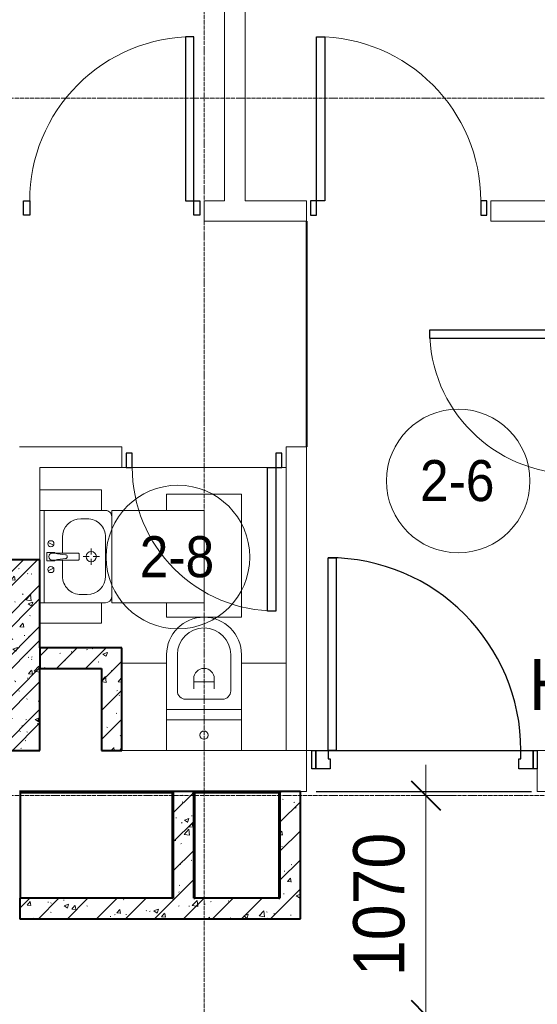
# Model space of a CAD drawing. Header units: millimetres. Extents: x 5617 to 106797, y 7718 to 221433.
# Tile 19 of 50: x 34753 to 37277, y 69782 to 74583. Entities that reach past the tile are written whole.
import ezdxf

# ---------------------------------------------------------------- set-up
doc = ezdxf.new("R2010")
doc.units = ezdxf.units.MM
for name, pattern in [('ADSK_Линия сетки', [25, 20, -2.5, 0, -2.5]), ('Линия сетки', [25, 20, -2.5, 0, -2.5]), ('Штрих_3_1_5_', [4.5, 3, -1.5]), ('Штриховая_ш3 п1_5', [4.5, 3, -1.5])]:
    doc.linetypes.add(name, pattern=pattern)
doc.layers.add('_Разделитель помещений_', color=4, linetype='Штриховая_ш3 п1_5', lineweight=40, true_color=0x00ffff)
for name, color, linetype, lineweight in [('Двери', 7, 'Continuous', 18), ('Каркас_Импост', 7, 'Continuous', 30), ('Марки помещений', 7, 'Continuous', 20), ('Мебель', 7, 'Continuous', 18), ('Монтажный зазор', 7, 'Continuous', 30), ('Оси', 7, 'Continuous', 9), ('Панель', 7, 'Continuous', 30), ('Перекрытия', 7, 'Continuous', 18), ('Размеры', 7, 'Continuous', 9), ('Размеры-100', 7, 'Continuous', 9), ('Сантехнические приборы', 7, 'Continuous', 18), ('Стены', 7, 'Continuous', 18), ('Стены разрез', 7, 'Continuous', 40), ('Стены штриховка', 7, 'Continuous', 40), ('Текстовые примечания', 7, 'Continuous', 9)]:
    doc.layers.add(name, color=color, linetype=linetype, lineweight=lineweight)
doc.styles.add('Arial', font='arial.ttf', dxfattribs={"width": 0.9, "height": 250})
doc.styles.add('Arial_3', font='arial.ttf', dxfattribs={"width": 0.9, "height": 200})
doc.dimstyles.new('Основной_2_5_мм', dxfattribs={"dimscale": 304.8, "dimtxt": 255.06485, "dimasz": 0.463911, "dimexe": 0.492126, "dimexo": 0.492126, "dimgap": 0.098425, "dimtad": 1, "dimdec": 0, "dimdsep": 46, "dimtxsty": 'Arial', "dimblk1": 'OBLIQUE', "dimblk2": 'OBLIQUE', "dimsah": 1, "dimcen": 0.09, "dimdle": 0.492126, "dimazin": 2, "dimtfac": 1, "dimtdec": 4, "dimtix": 1, "dimtmove": 0, "dimatfit": 3, "dimfxl": 1, "dimtvp": 1, "dimtolj": 1, "dimtzin": 0, "dimlwd": 20, "dimlwe": 20, "dimarcsym": 2})
pattern_1 = [(50, (0, 0), (218.62117, -19.1268), [22.86, -251.46]), (355, (0, 0), (-42.29187, 229.2684), [18.288, -201.168]), (100.451, (18.22, -1.6), (176.33107, 210.13963), [19.428, -213.708]), (46.184, (0, 60.96), (325.29495, -50.45164), [34.29, -377.19]), (96.636, (27.1, 56.76), (284.883, 296.9127), [29.142, -320.562]), (351.184, (0, 60.96), (284.8858, 296.9107), [27.432, -301.752]), (21, (30.48, 45.72), (181.93753, -122.71832), [22.86, -251.46]), (326, (30.48, 45.72), (74.16223, 221.0262), [18.288, -201.168]), (71.451, (45.64, 35.5), (256.10035, 98.30526), [19.428, -213.708]), (37.5, (0, 0), (3.70639, 101.465895), [3.353, -195.377, 3.353, -200.863, -201.93]), (37.5, (0, 0), (3.70639, 101.465895), [-402.946, 3.353, -198.577]), (7.5, (0, 0), (80.18358, 120.21653), [3.353, -113.081, 3.353, -190.805, -76.962]), (7.5, (0, 0), (80.18358, 120.21653), [-310.591, 3.353, -73.609]), (327.5, (-67.97, 0), (162.708646, -6.87497), [3.353, -72.847, 3.353, -234.391, -315.468]), (327.5, (-67.97, 0), (162.708646, -6.87497), [-313.944, 3.353, -312.115]), (317.5, (-98.45, 0), (177.75468, 30.51183), [3.353, -95.707, 3.353, -154.534, -224.028]), (317.5, (-98.45, 0), (177.75468, 30.51183), [-256.946, 3.353, -220.675])]
pattern_2 = [(45, (0, 0), (-70.71068, 70.71068), [])]

# ---------------------------------------------------------------- blocks, each defined once
blk = doc.blocks.new('A_DOR_Door - Вн_3_Одинарная_900x2100-2783617-МКСС_K3_L22__72_750_')
at = {"layer": 'Двери', "color": 254, "lineweight": 30, "true_color": 0xcccccc}
for p, q in [((-430, 20), (-400, 20)), ((-430, -50), (-430, 20)), ((-400, 20), (-400, -50)), ((400, -50), (400, 20)), ((400, 20), (430, 20)), ((430, 20), (430, -50)), ((-400, -50), (-430, -50)), ((-400, -50), (-400, -850)), ((-360, -50), (-400, -50)), ((-400, -50), (-400, -850)), ((-360, -850), (-360, -50)), ((430, -50), (400, -50)), ((-400, -850), (-360, -850))]:
    blk.add_line(p, q, dxfattribs=at)
at = {"layer": 'Двери', "color": 254, "lineweight": 9, "true_color": 0xe5e5e5}
blk.add_arc((-400, -50), 800, 270, 0, dxfattribs=at)
blk = doc.blocks.new('A_DOR_Door - Вн_3_Одинарная_800x2100-2783145-МКСС_K3_L22__72_750_')
at = {"layer": 'Двери', "color": 254, "lineweight": 30, "true_color": 0xcccccc}
for p, q in [((-350, 50), (-350, 750)), ((-350, 750), (-310, 750)), ((-350, 50), (-350, 750)), ((-310, 750), (-310, 50)), ((-380, 50), (-380, -20)), ((-350, 50), (-380, 50)), ((-310, 50), (-350, 50)), ((-350, -20), (-350, 50)), ((380, 50), (350, 50)), ((350, 50), (350, -20)), ((380, -20), (380, 50)), ((-380, -20), (-350, -20)), ((350, -20), (380, -20))]:
    blk.add_line(p, q, dxfattribs=at)
at = {"layer": 'Двери', "color": 254, "lineweight": 9, "true_color": 0xe5e5e5}
blk.add_arc((-350, 50), 700, 360, 90, dxfattribs=at)
blk = doc.blocks.new('A_DOR_Door - Вн_3_Одинарная_800x2100-2783572-МКСС_K3_L22__72_750_')
at = {"layer": 'Двери', "color": 254, "lineweight": 30, "true_color": 0xcccccc}
for p, q in [((-380, 20), (-350, 20)), ((-380, -50), (-380, 20)), ((-350, 20), (-350, -50)), ((350, -50), (350, 20)), ((350, 20), (380, 20)), ((380, 20), (380, -50)), ((-350, -50), (-380, -50)), ((-350, -50), (-350, -750)), ((-310, -50), (-350, -50)), ((-350, -50), (-350, -750)), ((-310, -750), (-310, -50)), ((380, -50), (350, -50)), ((-350, -750), (-310, -750))]:
    blk.add_line(p, q, dxfattribs=at)
at = {"layer": 'Двери', "color": 254, "lineweight": 9, "true_color": 0xe5e5e5}
blk.add_arc((-350, -50), 700, 270, 0, dxfattribs=at)
blk = doc.blocks.new('A_DOR_Door - Вн_3_Одинарная_900x2100-2785946-МКСС_K3_L22__72_750_')
at = {"layer": 'Двери', "color": 254, "lineweight": 30, "true_color": 0xcccccc}
for p, q in [((-400, 50), (-400, 850)), ((-400, 850), (-360, 850)), ((-400, 50), (-400, 850)), ((-360, 850), (-360, 50)), ((-430, 50), (-430, -20)), ((-400, 50), (-430, 50)), ((-360, 50), (-400, 50)), ((-400, -20), (-400, 50)), ((430, 50), (400, 50)), ((400, 50), (400, -20)), ((430, -20), (430, 50)), ((-430, -20), (-400, -20)), ((400, -20), (430, -20))]:
    blk.add_line(p, q, dxfattribs=at)
at = {"layer": 'Двери', "color": 254, "lineweight": 9, "true_color": 0xe5e5e5}
blk.add_arc((-400, 50), 800, 360, 90, dxfattribs=at)
blk = doc.blocks.new('MR_Зона обслуживания - MR_Зона обслуживания-V19-МКСС_K3_L22__72_750_')
at = {"layer": 'Мебель', "color": 254, "lineweight": 9, "true_color": 0xcccccc}
for p, q in [((182.5, 0), (-182.5, 0)), ((-182.5, 0), (-182.5, -600)), ((182.5, -70), (182.5, 0)), ((182.5, -600), (182.5, -520)), ((-182.5, -600), (182.5, -600))]:
    blk.add_line(p, q, dxfattribs=at)
blk = doc.blocks.new('MR_Зона обслуживания - MR_Зона обслуживания-V20-МКСС_K3_L22__72_750_')
at = {"layer": 'Мебель', "color": 254, "lineweight": 9, "true_color": 0xcccccc}
for p, q in [((108.75, 0), (-108.75, 0)), ((-108.75, 0), (-108.75, -425)), ((-108.75, -425), (108.75, -425))]:
    blk.add_line(p, q, dxfattribs=at)
blk = doc.blocks.new('MR_Зона обслуживания - MR_Зона обслуживания-V21-МКСС_K3_L22__72_750_')
at = {"layer": 'Мебель', "color": 254, "lineweight": 9, "true_color": 0xcccccc}
for p, q in [((108.75, 0), (-108.75, 0)), ((-108.75, 0), (-108.75, -425)), ((108.75, -425), (108.75, 0)), ((-108.75, -425), (108.75, -425))]:
    blk.add_line(p, q, dxfattribs=at)
blk = doc.blocks.new('MR_Зона обслуживания - MR_Зона обслуживания-2637395-МКСС_K3_L22__72_750_')
at = {"layer": 'Мебель', "color": 254, "lineweight": 9, "true_color": 0xcccccc}
for p, q in [((225, 0), (-225, 0)), ((-225, 0), (-225, -450)), ((225, -450), (225, 0)), ((-225, -450), (225, -450))]:
    blk.add_line(p, q, dxfattribs=at)
blk = doc.blocks.new('MR_Зона обслуживания - MR_Зона обслуживания-2637396-МКСС_K3_L22__72_750_')
at = {"layer": 'Мебель', "color": 254, "lineweight": 9, "true_color": 0xcccccc}
for p, q in [((50, 0), (-50, 0)), ((-50, 0), (-50, -300)), ((50, -300), (50, 0)), ((-50, -300), (50, -300))]:
    blk.add_line(p, q, dxfattribs=at)
blk = doc.blocks.new('MR_Зона обслуживания - MR_Зона обслуживания-V24-МКСС_K3_L22__72_750_')
at = {"layer": 'Мебель', "color": 254, "lineweight": 9, "true_color": 0xcccccc}
for p, q in [((-50, 0), (-50, -300)), ((50, -300), (50, 0)), ((-50, -300), (50, -300))]:
    blk.add_line(p, q, dxfattribs=at)
blk = doc.blocks.new('101_Дверь_Однопольная - _НЧ_Мет_900х2100_Квартира_Пр-3472144-МКСС_K3_L22__72_750_')
at = {"layer": 'Двери', "color": 7, "lineweight": 30, "true_color": 0xffffff}
for p, q in [((-527.7, 100), (522.3, 100)), ((-527.7, -100), (522.3, -100))]:
    blk.add_line(p, q, dxfattribs=at)
at = {"layer": 'Каркас_Импост', "color": 254, "true_color": 0xcccccc}
for p, q in [((-530, 100), (-470, 100)), ((-530, 10), (-530, 100)), ((-470, 100), (-470, 60)), ((470, 100), (530, 100)), ((470, 60), (470, 100)), ((530, 100), (530, 10)), ((-470, 60), (-460, 60)), ((-460, 60), (-460, 10)), ((460, 60), (470, 60)), ((460, 10), (460, 60)), ((-460, 10), (-530, 10)), ((530, 10), (460, 10))]:
    blk.add_line(p, q, dxfattribs=at)
at = {"layer": 'Монтажный зазор', "color": 254, "true_color": 0xcccccc}
for p, q in [((-550, 100), (-530, 100)), ((-550, 10), (-550, 100)), ((-530, 100), (-530, 10)), ((530, 10), (530, 100)), ((530, 100), (550, 100)), ((550, 100), (550, 10)), ((-530, 10), (-550, 10)), ((550, 10), (530, 10))]:
    blk.add_line(p, q, dxfattribs=at)
at = {"layer": 'Панель', "color": 254, "true_color": 0xcccccc}
for p, q in [((-470, 1040), (-430, 1040)), ((-470, 100), (-470, 1040)), ((-430, 1040), (-430, 100)), ((-430, 100), (-470, 100))]:
    blk.add_line(p, q, dxfattribs=at)
blk.add_arc((-470, 100), 940, 0, 90, dxfattribs=at)
blk = doc.blocks.new('MR_Унитаз напольный - Санузел с ванной-2507020-МКСС_K3_L22__72_750_')
at = {"layer": 'Сантехнические приборы', "color": 253, "true_color": 0xaaaaaa}
for p, q in [((-182.5, 200), (-182.5, 50)), ((182.5, 200), (-182.5, 200)), ((182.5, 50), (182.5, 200)), ((-182.5, 50), (182.5, 50)), ((182.5, 50), (-182.5, 50)), ((-182.5, 50), (-182.5, 0)), ((182.5, 0), (182.5, 50)), ((-182.5, 0), (182.5, 0)), ((182.5, 0), (-182.5, 0)), ((-182.5, 0), (-182.5, -267.5)), ((182.5, -267.5), (182.5, 0)), ((-130, -267.5), (-130, -90)), ((-90, -50), (90, -50)), ((130, -90), (130, -267.5)), ((-50, -150), (-50, -100)), ((-50, -135), (50, -135)), ((50, -100), (50, -150))]:
    blk.add_line(p, q, dxfattribs=at)
for centre, radius, start, end in [((0, 125), 20, 0, 180), ((0, 125), 20, 180, 0), ((-90, -90), 40, 90, 180), ((90, -90), 40, 360, 90), ((0, -150), 50, 180, 0), ((0, -267.5), 182.5, 180, 360), ((0, -267.5), 130, 180, 0)]:
    blk.add_arc(centre, radius, start, end, dxfattribs=at)
blk = doc.blocks.new('MR_Тумба-Умывальник с зеркалом - Тумба-умывальник_450-2507028-МКСС_K3_L22__72_750_')
at = {"layer": 'Сантехнические приборы', "color": 253, "true_color": 0xaaaaaa}
for p, q in [((-225, 0), (-225, -320)), ((225, 0), (-225, 0)), ((225, -320), (225, 0)), ((-225, -20), (225, -20)), ((-69.7, -39.8), (-55.6, -66.3)), ((20, -33.1), (-20, -33.1)), ((-20, -33.1), (-20, -73.1)), ((20, -73.1), (20, -33.1)), ((69.7, -39.8), (55.6, -66.3)), ((-20, -73.1), (-17, -73.1)), ((-17, -60), (-17, -73.1)), ((-17, -73.1), (-17, -187.9)), ((17, -73.1), (17, -60)), ((17, -187.9), (17, -73.1)), ((17, -73.1), (20, -73.1)), ((-17, -110), (-95, -110)), ((95, -110), (17, -110)), ((-14, -190.9), (14, -190.9)), ((-185, -200), (-185, -230)), ((0, -210), (0, -240)), ((185, -230), (185, -200)), ((-10, -250), (-40, -250)), ((0, -290), (0, -260)), ((40, -250), (10, -250)), ((-95, -320), (95, -320)), ((-195, -350), (195, -350))]:
    blk.add_line(p, q, dxfattribs=at)
for centre, radius, start, end in [((-62.7, -53.1), 15, 360, 180), ((0, -60), 17, 360, 180), ((62.7, -53.1), 15, 360, 180), ((-62.7, -53.1), 15, 180, 360), ((-217.6, -129.9), 208.5, 1.5946, 15.8177), ((217.6, -129.9), 208.5, 164.1823, 178.4054), ((62.7, -53.1), 15, 180, 360), ((-95, -200), 90, 90, 180), ((0, -124.1), 9.19, 180, 360), ((95, -200), 90, 360, 90), ((-14, -187.9), 3, 180, 270), ((-14, -187.9), 3, 195, 255), ((14, -187.9), 3, 270, 0), ((14, -187.9), 3, 285, 345), ((-95, -230), 90, 180, 270), ((0, -250), 25, 0, 180), ((95, -230), 90, 270, 360), ((0, -250), 25, 180, 0), ((-195, -320), 30, 180, 270), ((195, -320), 30, 270, 360)]:
    blk.add_arc(centre, radius, start, end, dxfattribs=at)
blk = doc.blocks.new('135_SLK_K3_AR_rvt-1-МКСС_K3_L22__72_750_')
at = {"layer": 'Стены разрез', "lineweight": 9, "true_color": 0xcccccc}
h = blk.add_hatch(dxfattribs=at)
h.set_pattern_fill('FP_1', color=254, style=0, pattern_type=2)
h.set_pattern_definition(pattern_1)
h.paths.add_polyline_path([(81750, 71020), (81950, 71020), (81950, 71950), (81750, 71950), (81750, 71110.3)])
h = blk.add_hatch(dxfattribs=at)
h.set_pattern_fill('FP_3', color=254, style=0, pattern_type=2)
h.set_pattern_definition([(45, (0, 0), (-101.02788, 101.02788), []), (45, (67.35, 0), (-101.02788, 101.02788), [])])
h.paths.add_polyline_path([(81750, 71020), (81950, 71020), (81950, 71950), (81750, 71950), (81750, 71110.3)])
h = blk.add_hatch(dxfattribs=at)
h.set_pattern_fill('FP_1', color=254, style=0, pattern_type=2)
h.set_pattern_definition(pattern_1)
h.paths.add_polyline_path([(82250, 71420), (82250, 71520), (81950, 71520), (81950, 71420)])
h = blk.add_hatch(dxfattribs=at)
h.set_pattern_fill('FP_2', color=254, style=0, pattern_type=2)
h.set_pattern_definition(pattern_2)
h.paths.add_polyline_path([(82250, 71420), (82250, 71520), (81950, 71520), (81950, 71420)])
h = blk.add_hatch(dxfattribs=at)
h.set_pattern_fill('FP_1', color=254, style=0, pattern_type=2)
h.set_pattern_definition(pattern_1)
h.paths.add_polyline_path([(82250, 71020), (82350, 71020), (82350, 71520), (82250, 71520), (82250, 71110.3)])
h = blk.add_hatch(dxfattribs=at)
h.set_pattern_fill('FP_2', color=254, style=0, pattern_type=2)
h.set_pattern_definition(pattern_2)
h.paths.add_polyline_path([(82250, 71020), (82350, 71020), (82350, 71520), (82250, 71520), (82250, 71110.3)])
h = blk.add_hatch(dxfattribs=at)
h.set_pattern_fill('FP_1', color=254, style=0, pattern_type=2)
h.set_pattern_definition(pattern_1)
h.paths.add_polyline_path([(82700, 70300), (82700, 70820), (82600, 70820), (82600, 70300)])
h = blk.add_hatch(dxfattribs=at)
h.set_pattern_fill('FP_2', color=254, style=0, pattern_type=2)
h.set_pattern_definition(pattern_2)
h.paths.add_polyline_path([(82700, 70300), (82700, 70820), (82600, 70820), (82600, 70300)])
h = blk.add_hatch(dxfattribs=at)
h.set_pattern_fill('FP_1', color=254, style=0, pattern_type=2)
h.set_pattern_definition(pattern_1)
h.paths.add_polyline_path([(83220, 70300), (83220, 70820), (83120, 70820), (83120, 70300)])
h = blk.add_hatch(dxfattribs=at)
h.set_pattern_fill('FP_2', color=254, style=0, pattern_type=2)
h.set_pattern_definition(pattern_2)
h.paths.add_polyline_path([(83220, 70300), (83220, 70820), (83120, 70820), (83120, 70300)])
h = blk.add_hatch(dxfattribs=at)
h.set_pattern_fill('FP_1', color=254, style=0, pattern_type=2)
h.set_pattern_definition(pattern_1)
h.paths.add_polyline_path([(83220, 70200), (83220, 70300), (81852.5, 70300), (81852.5, 70200), (83080.9, 70200)])
h = blk.add_hatch(dxfattribs=at)
h.set_pattern_fill('FP_2', color=254, style=0, pattern_type=2)
h.set_pattern_definition(pattern_2)
h.paths.add_polyline_path([(83220, 70200), (83220, 70300), (81852.5, 70300), (81852.5, 70200), (83080.9, 70200)])
at = {"layer": '_Разделитель помещений_', "color": 7, "linetype": 'Штрих_3_1_5_', "true_color": 0xccffff}
blk.add_line((83249.2, 73600), (83249.2, 72500), dxfattribs=at)
at = {"layer": 'Перекрытия', "color": 254, "true_color": 0xcccccc}
for p, q in [((82350, 72400), (82370, 72400)), ((82370, 72400), (82350, 72400)), ((82400, 72400), (83060, 72400)), ((83060, 72400), (82400, 72400)), ((83130, 72400), (83150, 72400)), ((83150, 72400), (83130, 72400)), ((82567.5, 71020), (82598.4, 71020)), ((82598.4, 71020), (82701.6, 71020)), ((82701.6, 71020), (82932.5, 71020)), ((83250, 71020), (83275, 71020)), ((83275, 71020), (83250, 71020)), ((83250, 71020), (83250, 70820)), ((83395, 71020), (84295, 71020)), ((84295, 71020), (83395, 71020)), ((84375, 71020), (84550, 71020)), ((84375, 70820), (84375, 70930)), ((83250, 70820), (83220, 70820)), ((84550, 70820), (84375, 70820)), ((81852.5, 70200), (81850, 70200))]:
    blk.add_line(p, q, dxfattribs=at)
at = {"layer": 'Стены', "color": 254, "true_color": 0xcccccc}
for p, q in [((82850, 73700), (82850, 77000)), ((82950, 77000), (82950, 73700)), ((82750, 73700), (82850, 73700)), ((82750, 73700), (82750, 73600)), ((82950, 73700), (83249.2, 73700)), ((83249.2, 73600), (83249.2, 73700)), ((84149.2, 73700), (84550, 73700)), ((84149.2, 73700), (84149.2, 73600)), ((83249.2, 73600), (82750, 73600)), ((83248.8, 72500), (83248.8, 73600)), ((83249.6, 73600), (83248.8, 73600)), ((83249.6, 73600), (83249.6, 72500)), ((84550, 73600), (84149.2, 73600)), ((81950, 72500), (81850, 72500)), ((81950, 72500), (82350, 72500)), ((82350, 72400), (82350, 72500)), ((83150, 72500), (83250, 72500)), ((83150, 72500), (83150, 72400)), ((83248.8, 72500), (83249.6, 72500)), ((83250, 72400), (83250, 72500)), ((81950, 72400), (81950, 72290)), ((82350, 72400), (81950, 72400)), ((83150, 71445), (83150, 72400)), ((83250, 72400), (83250, 71020)), ((81950, 72190), (81950, 71950)), ((83250, 71020), (83150, 71020))]:
    blk.add_line(p, q, dxfattribs=at)
at = {"layer": 'Стены разрез', "color": 254, "true_color": 0xcccccc}
for p, q in [((81950, 71950), (81750, 71950)), ((81950, 71520), (81950, 71950)), ((82250, 71520), (81950, 71520)), ((82350, 71520), (82250, 71520)), ((82350, 71020), (82350, 71520)), ((81950, 71020), (81950, 71420)), ((81950, 71420), (82250, 71420)), ((82250, 71420), (82250, 71020)), ((81750, 71020), (81950, 71020)), ((82250, 71020), (82350, 71020)), ((82595, 70820), (81850, 70820)), ((81855, 70300), (81855, 70815)), ((81855, 70815), (82595, 70815)), ((82600, 70820), (82595, 70820)), ((82595, 70815), (82595, 70300)), ((82600, 70820), (82600, 70300)), ((82700, 70820), (82600, 70820)), ((82600, 70300), (82600, 70820)), ((82700, 70300), (82700, 70820)), ((82700, 70820), (82700, 70300)), ((82705, 70820), (82700, 70820)), ((83115, 70820), (82705, 70820)), ((82705, 70815), (83115, 70815)), ((82705, 70300), (82705, 70815)), ((83120, 70820), (83115, 70820)), ((83115, 70815), (83115, 70300)), ((83120, 70820), (83120, 70300)), ((83220, 70820), (83120, 70820)), ((83120, 70300), (83120, 70820)), ((83220, 70300), (83220, 70820)), ((81850, 70300), (81855, 70300)), ((82600, 70300), (81852.5, 70300)), ((81852.5, 70300), (81852.5, 70200)), ((82595, 70300), (82600, 70300)), ((83120, 70300), (82700, 70300)), ((82700, 70300), (82705, 70300)), ((83115, 70300), (83120, 70300)), ((83220, 70200), (83220, 70300)), ((81852.5, 70200), (83220, 70200))]:
    blk.add_line(p, q, dxfattribs=at)
at = {"layer": 'Стены штриховка', "color": 254, "true_color": 0xcccccc}
blk.add_line((81950, 71520), (81950, 71420), dxfattribs=at)
at = {"layer": 'Двери', "color": 254, "lineweight": 18, "true_color": 0xe5e5e5}
for name, p, rotation in [('A_DOR_Door - Вн_3_Одинарная_900x2100-2783617-МКСС_K3_L22__72_750_', (82300, 73650), 180), ('A_DOR_Door - Вн_3_Одинарная_800x2100-2783572-МКСС_K3_L22__72_750_', (84600, 72719.5), 270), ('A_DOR_Door - Вн_3_Одинарная_800x2100-2783145-МКСС_K3_L22__72_750_', (82750, 72450), 180)]:
    blk.add_blockref(name, p, dxfattribs=dict(at, rotation=rotation))
for name, p in [('A_DOR_Door - Вн_3_Одинарная_900x2100-2785946-МКСС_K3_L22__72_750_', (83699.2, 73650)), ('101_Дверь_Однопольная - _НЧ_Мет_900х2100_Квартира_Пр-3472144-МКСС_K3_L22__72_750_', (83825, 70920))]:
    blk.add_blockref(name, p, dxfattribs=at)
at = {"layer": 'Мебель', "color": 254, "lineweight": 18, "true_color": 0xe5e5e5}
for name, p, rotation in [('MR_Зона обслуживания - MR_Зона обслуживания-2637396-МКСС_K3_L22__72_750_', (81950, 72240), 90.00000000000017), ('MR_Зона обслуживания - MR_Зона обслуживания-V19-МКСС_K3_L22__72_750_', (82750, 71670), 180), ('MR_Зона обслуживания - MR_Зона обслуживания-2637395-МКСС_K3_L22__72_750_', (82300, 71965), 90.00000000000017), ('MR_Зона обслуживания - MR_Зона обслуживания-V24-МКСС_K3_L22__72_750_', (81950, 71690), 90.00000000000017), ('MR_Зона обслуживания - MR_Зона обслуживания-V20-МКСС_K3_L22__72_750_', (82458.7, 71020), 180), ('MR_Зона обслуживания - MR_Зона обслуживания-V21-МКСС_K3_L22__72_750_', (83041.2, 71020), 180)]:
    blk.add_blockref(name, p, dxfattribs=dict(at, rotation=rotation))
at = {"layer": 'Сантехнические приборы', "color": 253, "lineweight": 18, "true_color": 0xaaaaaa}
for name, p, rotation in [('MR_Тумба-Умывальник с зеркалом - Тумба-умывальник_450-2507028-МКСС_K3_L22__72_750_', (81950, 71965), 90.00000000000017), ('MR_Унитаз напольный - Санузел с ванной-2507020-МКСС_K3_L22__72_750_', (82750, 71220), 180)]:
    blk.add_blockref(name, p, dxfattribs=dict(at, rotation=rotation))
blk = doc.blocks.new('050_Марка_Помещение - Номер-620969-МКСС_K3_L22__72_750_')
at = {"layer": 'Марки помещений'}
blk.add_circle((0, 0), 3.5, dxfattribs=at)
blk = doc.blocks.new('DIMBLOCK27-МКСС_K3_L22__72_750_')
at = {"layer": 'Размеры-100', "lineweight": 20, "transparency": 16777216}
for p, q in [((36733.6, 70950), (36733.6, 69580)), ((36733.6, 70800), (36683.6, 70800)), ((36733.6, 70800), (36883.6, 70800)), ((36733.6, 69730), (36683.6, 69730)), ((36733.6, 69730), (36883.6, 69730))]:
    blk.add_line(p, q, dxfattribs=at)
at = {"layer": 'Размеры-100', "lineweight": 40, "transparency": 16777216}
for p, q in [((36733.6, 70800), (36662.9, 70870.7)), ((36733.6, 70800), (36804.3, 70729.3)), ((36733.6, 69730), (36662.9, 69800.7)), ((36733.6, 69730), (36804.3, 69659.3))]:
    blk.add_line(p, q, dxfattribs=at)
at = {"layer": 'Размеры-100', "color": 0, "lineweight": 20, "transparency": 16777216, "insert": (36379, 69919.7), "char_height": 250, "width": 828.765, "attachment_point": 1, "rotation": 90, "line_spacing_factor": 0.941778, "style": 'Arial'}
blk.add_mtext('1070', dxfattribs=at)
blk = doc.blocks.new('_Oblique')
at = {"color": 0, "linetype": 'ByBlock', "lineweight": -2}
blk.add_line((-0.5, -0.5), (0.5, 0.5), dxfattribs=at)

msp = doc.modelspace()

# ---------------------------------------------------------------- linework, layer by layer
at = {"layer": 'Оси', "linetype": 'Линия сетки'}
msp.add_line((35651.8, 56613.5), (35651.8, 77580), dxfattribs=at)
at = {"layer": 'Оси', "linetype": 'ADSK_Линия сетки'}
for p, q in [((73201.8, 74200), (25651, 74200)), ((73201.8, 70800), (25651, 70800))]:
    msp.add_line(p, q, dxfattribs=at)

# ---------------------------------------------------------------- block references
at = {"lineweight": 5}
msp.add_blockref('135_SLK_K3_AR_rvt-1-МКСС_K3_L22__72_750_', (-47098.2, 0), dxfattribs=at)
at = {"layer": 'Марки помещений', "xscale": 99.99999999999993, "yscale": 99.99999999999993, "zscale": 99.99999999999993}
for p in [(36891.1, 72334.1), (35524.6, 71963)]:
    msp.add_blockref('050_Марка_Помещение - Номер-620969-МКСС_K3_L22__72_750_', p, dxfattribs=at)

# ---------------------------------------------------------------- texts
at = {"layer": 'Марки помещений', "lineweight": 9, "char_height": 200, "width": 447.342, "attachment_point": 1, "style": 'Arial_3'}
for s, insert in [('2-6', (36704.6, 72435.8)), ('2-8', (35338.1, 72064.7))]:
    msp.add_mtext(s, dxfattribs=dict(at, insert=insert))
at = {"layer": 'Текстовые примечания', "insert": (37237, 71466.7), "char_height": 250, "width": 1002.911, "attachment_point": 1, "style": 'Arial'}
msp.add_mtext('Ниша', dxfattribs=at)

# ---------------------------------------------------------------- dimensions: what is measured, and where the dimension line sits
at = {"layer": 'Размеры', "lineweight": 20}
dim = msp.add_linear_dim(base=(36733.6, 69730), p1=(36833.6, 70800), p2=(36833.6, 69730), angle=90, dimstyle='Основной_2_5_мм', override={"dimpost": '<>', "dimfxl": 1070}, dxfattribs=at)
dim.commit()
dim.dimension.update_dxf_attribs({"geometry": 'DIMBLOCK27-МКСС_K3_L22__72_750_', "text_midpoint": (36575.9, 70265)})

doc.saveas('drawing.dxf')
